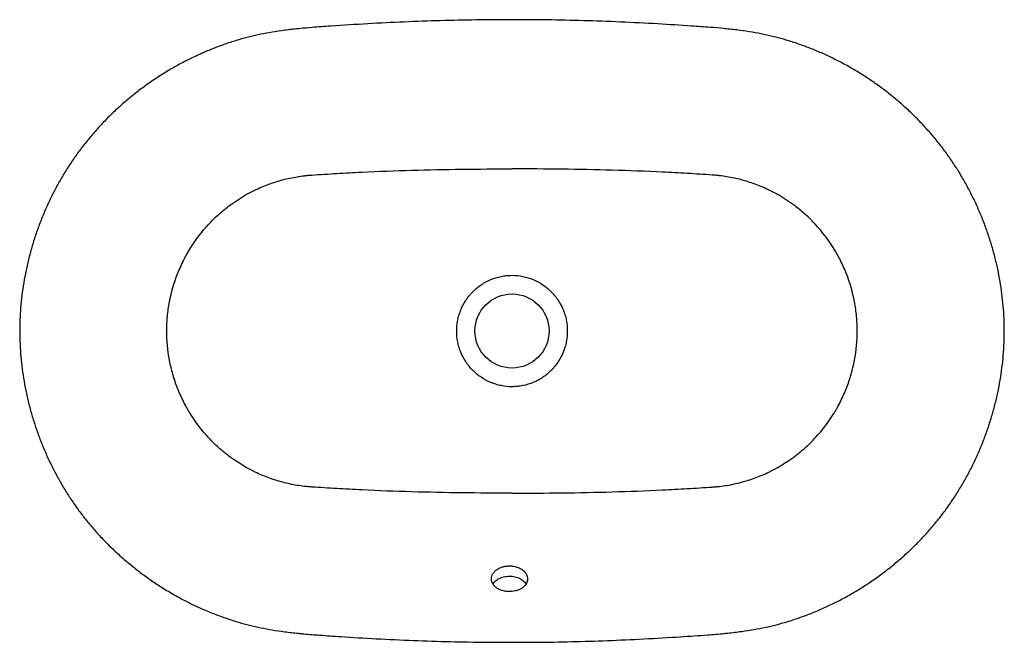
# Model space of a CAD drawing. Header units: millimetres. Extents: x 4588.177 to 4588.775, y 2626.641 to 2627.02.
import ezdxf

# ---------------------------------------------------------------- set-up
doc = ezdxf.new("R2010")
doc.units = ezdxf.units.MM
doc.layers.add('SANINDUSA', color=3, linetype='Continuous')

msp = doc.modelspace()

# ---------------------------------------------------------------- linework, layer by layer
at = {"layer": 'SANINDUSA'}
msp.add_circle((4588.47611, 2626.83031), 0.0225, dxfattribs=at)
for points, knots in [([(4588.34737, 2627.01408), (4588.34636, 2627.01399), (4588.34257, 2627.01364), (4588.33627, 2627.01284), (4588.32868, 2627.01167), (4588.32174, 2627.01032), (4588.31504, 2627.00873), (4588.30833, 2627.00683), (4588.3014, 2627.00457), (4588.29437, 2627.00196), (4588.28735, 2626.99902), (4588.28043, 2626.99577), (4588.27361, 2626.99224), (4588.26693, 2626.98841), (4588.26039, 2626.98431), (4588.25401, 2626.97994), (4588.24782, 2626.97531), (4588.24183, 2626.97044), (4588.23606, 2626.96534), (4588.23053, 2626.96002), (4588.22524, 2626.9545), (4588.22021, 2626.9488), (4588.21545, 2626.94292), (4588.21097, 2626.93687), (4588.20675, 2626.93065), (4588.20278, 2626.92424), (4588.19906, 2626.91763), (4588.19559, 2626.91083), (4588.19238, 2626.90387), (4588.18946, 2626.89675), (4588.18682, 2626.88951), (4588.18448, 2626.88216), (4588.18244, 2626.87473), (4588.18071, 2626.86723), (4588.1793, 2626.85969), (4588.17821, 2626.85213), (4588.17743, 2626.84458), (4588.17698, 2626.83705), (4588.17686, 2626.82956), (4588.17705, 2626.8221), (4588.17755, 2626.81466), (4588.17837, 2626.80719), (4588.17951, 2626.79971), (4588.18096, 2626.79224), (4588.18272, 2626.7848), (4588.1848, 2626.7774), (4588.18718, 2626.77007), (4588.18986, 2626.76284), (4588.19284, 2626.75572), (4588.1961, 2626.74874), (4588.19964, 2626.74192), (4588.20344, 2626.73527), (4588.20749, 2626.72883), (4588.21178, 2626.7226), (4588.21631, 2626.7166), (4588.22107, 2626.71081), (4588.22607, 2626.70521), (4588.23134, 2626.69979), (4588.23687, 2626.69456), (4588.24264, 2626.68952), (4588.24864, 2626.6847), (4588.25486, 2626.68011), (4588.26127, 2626.67576), (4588.26786, 2626.67168), (4588.2746, 2626.66786), (4588.28149, 2626.66434), (4588.28849, 2626.66111), (4588.29558, 2626.65819), (4588.30275, 2626.65558), (4588.30971, 2626.65337), (4588.31659, 2626.65148), (4588.32339, 2626.64995), (4588.33055, 2626.64863), (4588.33816, 2626.64752), (4588.34383, 2626.64683), (4588.34698, 2626.64655), (4588.34737, 2626.64652)], [0, 0, 0, 0, 0.00551, 0.020757, 0.03456, 0.047322, 0.059308, 0.072016, 0.085295, 0.099029, 0.112841, 0.126723, 0.140663, 0.154649, 0.168668, 0.182703, 0.196739, 0.210757, 0.224743, 0.238682, 0.252562, 0.266371, 0.2801, 0.29375, 0.30734, 0.321026, 0.334804, 0.34866, 0.362581, 0.376549, 0.390548, 0.404559, 0.41856, 0.432532, 0.446457, 0.460319, 0.474105, 0.487801, 0.501397, 0.514897, 0.528417, 0.542048, 0.55578, 0.569599, 0.583492, 0.597444, 0.611436, 0.62545, 0.639465, 0.653458, 0.667411, 0.681307, 0.695128, 0.708862, 0.722496, 0.736055, 0.74967, 0.763396, 0.77722, 0.791129, 0.805107, 0.819139, 0.833204, 0.847285, 0.861358, 0.8754, 0.889395, 0.903324, 0.917173, 0.930926, 0.943106, 0.956032, 0.968892, 0.982743, 0.997886, 1, 1, 1, 1]), ([(4588.47611, 2627.0195), (4588.46885, 2627.01947), (4588.45432, 2627.01941), (4588.4325, 2627.01893), (4588.41054, 2627.01814), (4588.38836, 2627.01705), (4588.36969, 2627.01582), (4588.35599, 2627.0149), (4588.34978, 2627.01435), (4588.34737, 2627.01413)], [0, 0, 0, 0, 0.168801, 0.338213, 0.508013, 0.68034, 0.854942, 0.943497, 1, 1, 1, 1]), ([(4588.60484, 2627.01414), (4588.60208, 2627.01438), (4588.59555, 2627.01495), (4588.5822, 2627.01585), (4588.56402, 2627.01704), (4588.54212, 2627.01813), (4588.51962, 2627.01893), (4588.49765, 2627.01942), (4588.48317, 2627.01947), (4588.47611, 2627.0195)], [0, 0, 0, 0, 0.064522, 0.15261, 0.311449, 0.488467, 0.663125, 0.835511, 1, 1, 1, 1]), ([(4588.60484, 2626.64653), (4588.60565, 2626.6466), (4588.60928, 2626.64693), (4588.61542, 2626.6477), (4588.62306, 2626.64886), (4588.63004, 2626.6502), (4588.63675, 2626.65177), (4588.64344, 2626.65365), (4588.65036, 2626.65589), (4588.65736, 2626.65847), (4588.66437, 2626.6614), (4588.6713, 2626.66462), (4588.67813, 2626.66815), (4588.68484, 2626.67196), (4588.69141, 2626.67606), (4588.69781, 2626.68043), (4588.70403, 2626.68505), (4588.71005, 2626.68992), (4588.71585, 2626.69502), (4588.7214, 2626.70032), (4588.72671, 2626.70582), (4588.73174, 2626.71151), (4588.7365, 2626.71736), (4588.74098, 2626.72337), (4588.7452, 2626.72957), (4588.74918, 2626.73596), (4588.75292, 2626.74256), (4588.75641, 2626.74935), (4588.75963, 2626.75631), (4588.76258, 2626.76342), (4588.76524, 2626.77066), (4588.7676, 2626.778), (4588.76966, 2626.78544), (4588.77141, 2626.79294), (4588.77284, 2626.80047), (4588.77395, 2626.80803), (4588.77474, 2626.81558), (4588.77521, 2626.82311), (4588.77536, 2626.8306), (4588.77519, 2626.83806), (4588.7747, 2626.8455), (4588.7739, 2626.85297), (4588.77279, 2626.86045), (4588.77136, 2626.86792), (4588.76961, 2626.87537), (4588.76756, 2626.88277), (4588.76519, 2626.8901), (4588.76253, 2626.89734), (4588.75957, 2626.90446), (4588.75633, 2626.91145), (4588.75281, 2626.91828), (4588.74902, 2626.92493), (4588.74498, 2626.93139), (4588.7407, 2626.93763), (4588.73619, 2626.94366), (4588.73143, 2626.94947), (4588.72643, 2626.9551), (4588.72116, 2626.96054), (4588.71565, 2626.9658), (4588.70989, 2626.97085), (4588.70392, 2626.97568), (4588.69772, 2626.98028), (4588.69134, 2626.98463), (4588.68478, 2626.98872), (4588.67805, 2626.99254), (4588.67119, 2626.99607), (4588.6642, 2626.99931), (4588.65711, 2627.00225), (4588.64994, 2627.00488), (4588.64295, 2627.00711), (4588.63603, 2627.00903), (4588.6292, 2627.01059), (4588.62205, 2627.01192), (4588.61448, 2627.01304), (4588.60868, 2627.01375), (4588.60538, 2627.01405), (4588.60484, 2627.0141)], [0, 0, 0, 0, 0.004453, 0.019838, 0.033728, 0.046535, 0.058534, 0.071256, 0.084394, 0.098088, 0.111882, 0.125765, 0.139724, 0.15374, 0.167797, 0.181875, 0.195953, 0.210007, 0.224018, 0.23797, 0.251846, 0.265631, 0.279314, 0.292897, 0.306468, 0.320145, 0.333917, 0.347772, 0.361695, 0.375668, 0.389674, 0.403693, 0.417703, 0.431682, 0.445614, 0.459481, 0.473268, 0.486963, 0.500555, 0.514048, 0.527572, 0.541205, 0.554935, 0.568751, 0.582639, 0.596583, 0.610568, 0.624574, 0.638584, 0.652573, 0.666525, 0.680423, 0.694251, 0.707996, 0.721646, 0.735229, 0.748893, 0.762646, 0.776478, 0.790379, 0.804337, 0.818338, 0.832368, 0.846411, 0.86045, 0.874467, 0.888449, 0.902382, 0.916255, 0.930057, 0.942322, 0.955358, 0.968185, 0.981972, 0.997009, 1, 1, 1, 1]), ([(4588.35438, 2626.7355), (4588.35364, 2626.73555), (4588.35289, 2626.73561), (4588.3514, 2626.73575), (4588.35066, 2626.73583), (4588.34844, 2626.73608), (4588.34697, 2626.73629), (4588.34258, 2626.73702), (4588.33969, 2626.73764), (4588.33396, 2626.73915), (4588.33112, 2626.74004), (4588.32692, 2626.74159), (4588.32552, 2626.74214), (4588.32278, 2626.7433), (4588.32142, 2626.74391), (4588.31474, 2626.74712), (4588.30968, 2626.75017), (4588.30371, 2626.75457), (4588.30254, 2626.75548), (4588.30023, 2626.75736), (4588.29908, 2626.75833), (4588.29574, 2626.76132), (4588.29363, 2626.7634), (4588.2876, 2626.76991), (4588.28401, 2626.7746), (4588.28045, 2626.78028), (4588.28006, 2626.78091), (4588.27929, 2626.7822), (4588.27892, 2626.78285), (4588.27782, 2626.7848), (4588.27712, 2626.78612), (4588.27512, 2626.7901), (4588.27391, 2626.7928), (4588.27176, 2626.79831), (4588.27082, 2626.80111), (4588.26959, 2626.80538), (4588.26922, 2626.80681), (4588.26853, 2626.80971), (4588.26822, 2626.81117), (4588.26684, 2626.81853), (4588.2663, 2626.82442), (4588.2663, 2626.83329), (4588.26644, 2626.83624), (4588.26685, 2626.84068), (4588.26703, 2626.84216), (4588.26744, 2626.84513), (4588.26769, 2626.8466), (4588.26907, 2626.85391), (4588.2707, 2626.85959), (4588.27394, 2626.86786), (4588.27514, 2626.87057), (4588.27682, 2626.8739), (4588.27717, 2626.87457), (4588.27787, 2626.87589), (4588.27823, 2626.87654), (4588.27933, 2626.87849), (4588.28009, 2626.87977), (4588.28403, 2626.88604), (4588.28762, 2626.89073), (4588.29266, 2626.89617), (4588.2937, 2626.89723), (4588.29583, 2626.89932), (4588.29692, 2626.90035), (4588.30026, 2626.90333), (4588.30257, 2626.9052), (4588.30971, 2626.91046), (4588.31477, 2626.91351), (4588.32082, 2626.9164), (4588.32149, 2626.91672), (4588.32286, 2626.91733), (4588.32354, 2626.91763), (4588.32561, 2626.91851), (4588.327, 2626.91905), (4588.33118, 2626.92059), (4588.334, 2626.92147), (4588.33971, 2626.92298), (4588.3426, 2626.9236), (4588.34698, 2626.92432), (4588.34845, 2626.92453), (4588.35066, 2626.92479), (4588.3514, 2626.92486), (4588.35289, 2626.925), (4588.35364, 2626.92506), (4588.35438, 2626.92511)], [0, 0, 0, 0, 0.007812, 0.007812, 0.015625, 0.015625, 0.03125, 0.03125, 0.0625, 0.0625, 0.09375, 0.09375, 0.109375, 0.109375, 0.125, 0.125, 0.1875, 0.1875, 0.203125, 0.203125, 0.21875, 0.21875, 0.25, 0.25, 0.3125, 0.3125, 0.320312, 0.320312, 0.328125, 0.328125, 0.34375, 0.34375, 0.375, 0.375, 0.40625, 0.40625, 0.421875, 0.421875, 0.4375, 0.4375, 0.5, 0.5, 0.53125, 0.53125, 0.546875, 0.546875, 0.5625, 0.5625, 0.625, 0.625, 0.65625, 0.65625, 0.664062, 0.664062, 0.671875, 0.671875, 0.6875, 0.6875, 0.75, 0.75, 0.765625, 0.765625, 0.78125, 0.78125, 0.8125, 0.8125, 0.875, 0.875, 0.882813, 0.882813, 0.890625, 0.890625, 0.90625, 0.90625, 0.9375, 0.9375, 0.96875, 0.96875, 0.984375, 0.984375, 0.992188, 0.992188, 1, 1, 1, 1]), ([(4588.35438, 2626.92511), (4588.35692, 2626.92527), (4588.35945, 2626.92544), (4588.36452, 2626.92576), (4588.36705, 2626.92591), (4588.37465, 2626.92635), (4588.37972, 2626.92662), (4588.39493, 2626.92735), (4588.40507, 2626.92774), (4588.4355, 2626.92862), (4588.4558, 2626.92883), (4588.47611, 2626.92883)], [0, 0, 0, 0, 0.0625, 0.0625, 0.125, 0.125, 0.25, 0.25, 0.5, 0.5, 1, 1, 1, 1]), ([(4588.59783, 2626.92511), (4588.5953, 2626.92527), (4588.59276, 2626.92544), (4588.5877, 2626.92576), (4588.58516, 2626.92591), (4588.57756, 2626.92635), (4588.57249, 2626.92662), (4588.55729, 2626.92735), (4588.54715, 2626.92774), (4588.51671, 2626.92862), (4588.49641, 2626.92883), (4588.47611, 2626.92883)], [0, 0, 0, 0, 0.0625, 0.0625, 0.125, 0.125, 0.25, 0.25, 0.5, 0.5, 1, 1, 1, 1]), ([(4588.59783, 2626.7355), (4588.59858, 2626.73555), (4588.59932, 2626.73561), (4588.60081, 2626.73575), (4588.60155, 2626.73583), (4588.60377, 2626.73608), (4588.60524, 2626.73629), (4588.60963, 2626.73702), (4588.61252, 2626.73764), (4588.61825, 2626.73915), (4588.62109, 2626.74004), (4588.6253, 2626.74159), (4588.62669, 2626.74214), (4588.62944, 2626.7433), (4588.63079, 2626.74391), (4588.63747, 2626.74712), (4588.64253, 2626.75017), (4588.6485, 2626.75457), (4588.64967, 2626.75548), (4588.65199, 2626.75736), (4588.65313, 2626.75833), (4588.65647, 2626.76132), (4588.65858, 2626.7634), (4588.66461, 2626.76991), (4588.66821, 2626.7746), (4588.67177, 2626.78028), (4588.67215, 2626.78091), (4588.67292, 2626.7822), (4588.67329, 2626.78285), (4588.67439, 2626.7848), (4588.67509, 2626.78612), (4588.6771, 2626.7901), (4588.6783, 2626.7928), (4588.68045, 2626.79831), (4588.68139, 2626.80111), (4588.68262, 2626.80538), (4588.683, 2626.80681), (4588.68368, 2626.80971), (4588.68399, 2626.81117), (4588.68537, 2626.81853), (4588.68591, 2626.82442), (4588.68591, 2626.83329), (4588.68578, 2626.83624), (4588.68536, 2626.84068), (4588.68519, 2626.84216), (4588.68477, 2626.84513), (4588.68453, 2626.8466), (4588.68314, 2626.85391), (4588.68151, 2626.85959), (4588.67828, 2626.86786), (4588.67707, 2626.87057), (4588.67539, 2626.8739), (4588.67504, 2626.87457), (4588.67434, 2626.87589), (4588.67398, 2626.87654), (4588.67288, 2626.87849), (4588.67212, 2626.87977), (4588.66818, 2626.88604), (4588.66459, 2626.89073), (4588.65955, 2626.89617), (4588.65851, 2626.89723), (4588.65639, 2626.89932), (4588.65529, 2626.90035), (4588.65195, 2626.90333), (4588.64965, 2626.9052), (4588.6425, 2626.91046), (4588.63744, 2626.91351), (4588.6314, 2626.9164), (4588.63072, 2626.91672), (4588.62936, 2626.91733), (4588.62867, 2626.91763), (4588.6266, 2626.91851), (4588.62522, 2626.91905), (4588.62103, 2626.92059), (4588.61821, 2626.92147), (4588.6125, 2626.92298), (4588.60961, 2626.9236), (4588.60523, 2626.92432), (4588.60376, 2626.92453), (4588.60155, 2626.92479), (4588.60081, 2626.92486), (4588.59932, 2626.925), (4588.59858, 2626.92506), (4588.59783, 2626.92511)], [0, 0, 0, 0, 0.007812, 0.007812, 0.015625, 0.015625, 0.03125, 0.03125, 0.0625, 0.0625, 0.09375, 0.09375, 0.109375, 0.109375, 0.125, 0.125, 0.1875, 0.1875, 0.203125, 0.203125, 0.21875, 0.21875, 0.25, 0.25, 0.3125, 0.3125, 0.320312, 0.320312, 0.328125, 0.328125, 0.34375, 0.34375, 0.375, 0.375, 0.40625, 0.40625, 0.421875, 0.421875, 0.4375, 0.4375, 0.5, 0.5, 0.53125, 0.53125, 0.546875, 0.546875, 0.5625, 0.5625, 0.625, 0.625, 0.65625, 0.65625, 0.664062, 0.664062, 0.671875, 0.671875, 0.6875, 0.6875, 0.75, 0.75, 0.765625, 0.765625, 0.78125, 0.78125, 0.8125, 0.8125, 0.875, 0.875, 0.882813, 0.882813, 0.890625, 0.890625, 0.90625, 0.90625, 0.9375, 0.9375, 0.96875, 0.96875, 0.984375, 0.984375, 0.992188, 0.992188, 1, 1, 1, 1]), ([(4588.47611, 2626.79645), (4588.47389, 2626.79645), (4588.47169, 2626.79667), (4588.46844, 2626.79733), (4588.46736, 2626.7976), (4588.46524, 2626.79825), (4588.4642, 2626.79863), (4588.46116, 2626.7999), (4588.45922, 2626.80095), (4588.45553, 2626.80344), (4588.45383, 2626.80485), (4588.45151, 2626.80719), (4588.45078, 2626.80801), (4588.44973, 2626.8093), (4588.44939, 2626.80974), (4588.44873, 2626.81064), (4588.44841, 2626.81109), (4588.44689, 2626.8134), (4588.44586, 2626.81534), (4588.44482, 2626.81789), (4588.44462, 2626.81841), (4588.44425, 2626.81945), (4588.44408, 2626.81998), (4588.4436, 2626.82158), (4588.44333, 2626.82265), (4588.4427, 2626.82589), (4588.44248, 2626.82808), (4588.44248, 2626.83085), (4588.44249, 2626.83141), (4588.44255, 2626.83252), (4588.44259, 2626.83307), (4588.44275, 2626.83472), (4588.44307, 2626.83689), (4588.4436, 2626.83903), (4588.44407, 2626.84061), (4588.44424, 2626.84114), (4588.44461, 2626.84218), (4588.44481, 2626.84271), (4588.44586, 2626.84527), (4588.44689, 2626.84722), (4588.44871, 2626.84997), (4588.44936, 2626.85086), (4588.45041, 2626.85215), (4588.45077, 2626.85258), (4588.45152, 2626.8534), (4588.4519, 2626.85381), (4588.45383, 2626.85577), (4588.45553, 2626.85717), (4588.45781, 2626.85871), (4588.45828, 2626.85901), (4588.45923, 2626.85959), (4588.45971, 2626.85987), (4588.46118, 2626.86066), (4588.46217, 2626.86113), (4588.46521, 2626.86241), (4588.46731, 2626.86306), (4588.47004, 2626.86361), (4588.47059, 2626.8637), (4588.47169, 2626.86387), (4588.47224, 2626.86394), (4588.47389, 2626.8641), (4588.475, 2626.86416), (4588.47611, 2626.86416)], [0, 0, 0, 0, 0.0625, 0.0625, 0.09375, 0.09375, 0.125, 0.125, 0.1875, 0.1875, 0.25, 0.25, 0.28125, 0.28125, 0.296875, 0.296875, 0.3125, 0.3125, 0.375, 0.375, 0.390625, 0.390625, 0.40625, 0.40625, 0.4375, 0.4375, 0.5, 0.5, 0.515625, 0.515625, 0.53125, 0.53125, 0.5625, 0.59375, 0.59375, 0.609375, 0.609375, 0.625, 0.625, 0.6875, 0.6875, 0.71875, 0.71875, 0.734375, 0.734375, 0.75, 0.75, 0.8125, 0.8125, 0.828125, 0.828125, 0.84375, 0.84375, 0.875, 0.875, 0.9375, 0.9375, 0.953125, 0.953125, 0.96875, 0.96875, 1, 1, 1, 1]), ([(4588.47611, 2626.86416), (4588.47832, 2626.86416), (4588.48052, 2626.86394), (4588.48377, 2626.86328), (4588.48486, 2626.86301), (4588.48698, 2626.86236), (4588.48801, 2626.86198), (4588.49105, 2626.86071), (4588.49299, 2626.85966), (4588.49669, 2626.85717), (4588.49838, 2626.85576), (4588.5007, 2626.85342), (4588.50144, 2626.8526), (4588.50248, 2626.85131), (4588.50282, 2626.85087), (4588.50348, 2626.84997), (4588.5038, 2626.84952), (4588.50532, 2626.84721), (4588.50635, 2626.84527), (4588.50739, 2626.84272), (4588.50759, 2626.8422), (4588.50796, 2626.84116), (4588.50814, 2626.84063), (4588.50862, 2626.83903), (4588.50888, 2626.83796), (4588.50952, 2626.83472), (4588.50973, 2626.83253), (4588.50973, 2626.82976), (4588.50972, 2626.8292), (4588.50967, 2626.82809), (4588.50963, 2626.82754), (4588.50947, 2626.8259), (4588.50914, 2626.82372), (4588.50862, 2626.82158), (4588.50814, 2626.82), (4588.50797, 2626.81947), (4588.5076, 2626.81843), (4588.5074, 2626.81791), (4588.50635, 2626.81534), (4588.50532, 2626.81339), (4588.5035, 2626.81064), (4588.50285, 2626.80975), (4588.5018, 2626.80846), (4588.50144, 2626.80803), (4588.5007, 2626.80721), (4588.50032, 2626.80681), (4588.49838, 2626.80485), (4588.49669, 2626.80344), (4588.4944, 2626.8019), (4588.49394, 2626.8016), (4588.49299, 2626.80102), (4588.4925, 2626.80075), (4588.49104, 2626.79996), (4588.49004, 2626.79948), (4588.487, 2626.79821), (4588.4849, 2626.79756), (4588.48217, 2626.79701), (4588.48162, 2626.79691), (4588.48053, 2626.79674), (4588.47998, 2626.79668), (4588.47832, 2626.79651), (4588.47722, 2626.79645), (4588.47611, 2626.79645)], [0, 0, 0, 0, 0.0625, 0.0625, 0.09375, 0.09375, 0.125, 0.125, 0.1875, 0.1875, 0.25, 0.25, 0.28125, 0.28125, 0.296875, 0.296875, 0.3125, 0.3125, 0.375, 0.375, 0.390625, 0.390625, 0.40625, 0.40625, 0.4375, 0.4375, 0.5, 0.5, 0.515625, 0.515625, 0.53125, 0.53125, 0.5625, 0.59375, 0.59375, 0.609375, 0.609375, 0.625, 0.625, 0.6875, 0.6875, 0.71875, 0.71875, 0.734375, 0.734375, 0.75, 0.75, 0.8125, 0.8125, 0.828125, 0.828125, 0.84375, 0.84375, 0.875, 0.875, 0.9375, 0.9375, 0.953125, 0.953125, 0.96875, 0.96875, 1, 1, 1, 1]), ([(4588.47611, 2626.73179), (4588.4558, 2626.73179), (4588.4355, 2626.73199), (4588.40507, 2626.73287), (4588.39493, 2626.73326), (4588.37972, 2626.73399), (4588.37465, 2626.73426), (4588.36705, 2626.7347), (4588.36452, 2626.73485), (4588.35945, 2626.73517), (4588.35692, 2626.73534), (4588.35438, 2626.7355)], [0, 0, 0, 0, 0.5, 0.5, 0.75, 0.75, 0.875, 0.875, 0.9375, 0.9375, 1, 1, 1, 1]), ([(4588.47611, 2626.73179), (4588.49641, 2626.73179), (4588.51671, 2626.73199), (4588.54715, 2626.73287), (4588.55729, 2626.73326), (4588.57249, 2626.73399), (4588.57756, 2626.73426), (4588.58516, 2626.7347), (4588.5877, 2626.73485), (4588.59276, 2626.73517), (4588.5953, 2626.73534), (4588.59783, 2626.7355)], [0, 0, 0, 0, 0.5, 0.5, 0.75, 0.75, 0.875, 0.875, 0.9375, 0.9375, 1, 1, 1, 1]), ([(4588.47611, 2626.67201), (4588.47532, 2626.67194), (4588.47454, 2626.67192), (4588.47337, 2626.67198), (4588.47299, 2626.67202), (4588.47221, 2626.67212), (4588.47183, 2626.67218), (4588.4707, 2626.67241), (4588.46998, 2626.67262), (4588.46894, 2626.67302), (4588.46861, 2626.67317), (4588.46797, 2626.67348), (4588.46735, 2626.67381), (4588.46679, 2626.67419), (4588.46625, 2626.6746), (4588.466, 2626.67481), (4588.4653, 2626.67547), (4588.4649, 2626.67594), (4588.46441, 2626.67669), (4588.46427, 2626.67695), (4588.46402, 2626.67748), (4588.46391, 2626.67775), (4588.46375, 2626.67828), (4588.46369, 2626.67856), (4588.4636, 2626.67911), (4588.46358, 2626.67939), (4588.46358, 2626.68023), (4588.46366, 2626.68078), (4588.46391, 2626.68159), (4588.46402, 2626.68186), (4588.46427, 2626.6824), (4588.46441, 2626.68266), (4588.46489, 2626.68342), (4588.46529, 2626.68391), (4588.466, 2626.68459), (4588.46625, 2626.6848), (4588.46678, 2626.68522), (4588.46706, 2626.68541), (4588.46765, 2626.68578), (4588.46796, 2626.68595), (4588.46861, 2626.68628), (4588.46894, 2626.68643), (4588.46997, 2626.68684), (4588.47069, 2626.68706), (4588.47182, 2626.6873), (4588.47221, 2626.68736), (4588.47298, 2626.68747), (4588.47375, 2626.68754), (4588.47454, 2626.68755), (4588.47532, 2626.68753), (4588.47571, 2626.68751), (4588.47611, 2626.68747)], [0, 0, 0, 0, 0.0625, 0.0625, 0.09375, 0.09375, 0.125, 0.125, 0.1875, 0.1875, 0.21875, 0.21875, 0.25, 0.28125, 0.28125, 0.3125, 0.3125, 0.375, 0.375, 0.40625, 0.40625, 0.4375, 0.4375, 0.46875, 0.46875, 0.5, 0.5, 0.5625, 0.5625, 0.59375, 0.59375, 0.625, 0.625, 0.6875, 0.6875, 0.71875, 0.71875, 0.75, 0.75, 0.78125, 0.78125, 0.8125, 0.8125, 0.875, 0.875, 0.90625, 0.90625, 0.9375, 0.96875, 0.96875, 1, 1, 1, 1]), ([(4588.47611, 2626.68747), (4588.47676, 2626.6874), (4588.4774, 2626.68729), (4588.47833, 2626.68707), (4588.47864, 2626.68699), (4588.47924, 2626.6868), (4588.47954, 2626.68669), (4588.48041, 2626.68635), (4588.48095, 2626.68609), (4588.48172, 2626.68565), (4588.48196, 2626.68549), (4588.48244, 2626.68516), (4588.48267, 2626.68499), (4588.48331, 2626.68445), (4588.4837, 2626.68407), (4588.4842, 2626.68347), (4588.48435, 2626.68326), (4588.48464, 2626.68284), (4588.48477, 2626.68262), (4588.48511, 2626.68196), (4588.48529, 2626.68151), (4588.48552, 2626.68059), (4588.48558, 2626.68012), (4588.48558, 2626.67919), (4588.48552, 2626.67873), (4588.48529, 2626.67782), (4588.48511, 2626.67737), (4588.48466, 2626.6765), (4588.48437, 2626.67609), (4588.48387, 2626.6755), (4588.48369, 2626.6753), (4588.4833, 2626.67493), (4588.4831, 2626.67475), (4588.48246, 2626.67423), (4588.48199, 2626.67391), (4588.48122, 2626.67348), (4588.48095, 2626.67335), (4588.4804, 2626.67309), (4588.48012, 2626.67298), (4588.47926, 2626.67265), (4588.47866, 2626.67247), (4588.47741, 2626.67218), (4588.47676, 2626.67208), (4588.47611, 2626.67201)], [0, 0, 0, 0, 0.0625, 0.0625, 0.09375, 0.09375, 0.125, 0.125, 0.1875, 0.1875, 0.21875, 0.21875, 0.25, 0.25, 0.3125, 0.3125, 0.34375, 0.34375, 0.375, 0.375, 0.4375, 0.4375, 0.5, 0.5, 0.5625, 0.5625, 0.625, 0.625, 0.6875, 0.6875, 0.71875, 0.71875, 0.75, 0.75, 0.8125, 0.8125, 0.84375, 0.84375, 0.875, 0.875, 0.9375, 0.9375, 1, 1, 1, 1]), ([(4588.46461, 2626.67653), (4588.46498, 2626.67711), (4588.46585, 2626.67849), (4588.46844, 2626.68013), (4588.47185, 2626.68123), (4588.47455, 2626.68138), (4588.47594, 2626.68125), (4588.47611, 2626.68124)], [0, 0, 0, 0, 0.184561, 0.44433, 0.704116, 0.963915, 1, 1, 1, 1]), ([(4588.47611, 2626.68124), (4588.47731, 2626.68102), (4588.47972, 2626.6806), (4588.48276, 2626.67895), (4588.48397, 2626.67743), (4588.48457, 2626.67668)], [0, 0, 0, 0, 0.336269, 0.672539, 1, 1, 1, 1]), ([(4588.34737, 2626.64648), (4588.34811, 2626.64641), (4588.35205, 2626.64601), (4588.36029, 2626.64544), (4588.37492, 2626.6444), (4588.39392, 2626.64327), (4588.41612, 2626.64223), (4588.43854, 2626.64153), (4588.45851, 2626.64115), (4588.471, 2626.64114), (4588.47611, 2626.64114)], [0, 0, 0, 0, 0.017451, 0.092179, 0.19217, 0.358885, 0.535259, 0.709284, 0.881081, 1, 1, 1, 1]), ([(4588.47611, 2626.64114), (4588.48089, 2626.64114), (4588.49296, 2626.64114), (4588.5123, 2626.6415), (4588.53423, 2626.64217), (4588.55633, 2626.64316), (4588.57657, 2626.64437), (4588.59277, 2626.64545), (4588.60152, 2626.64619), (4588.60484, 2626.64647)], [0, 0, 0, 0, 0.111312, 0.280966, 0.45034, 0.621942, 0.795768, 0.922314, 1, 1, 1, 1])]:
    msp.add_open_spline(points, degree=3, knots=knots, dxfattribs=at)

doc.saveas('drawing.dxf')
